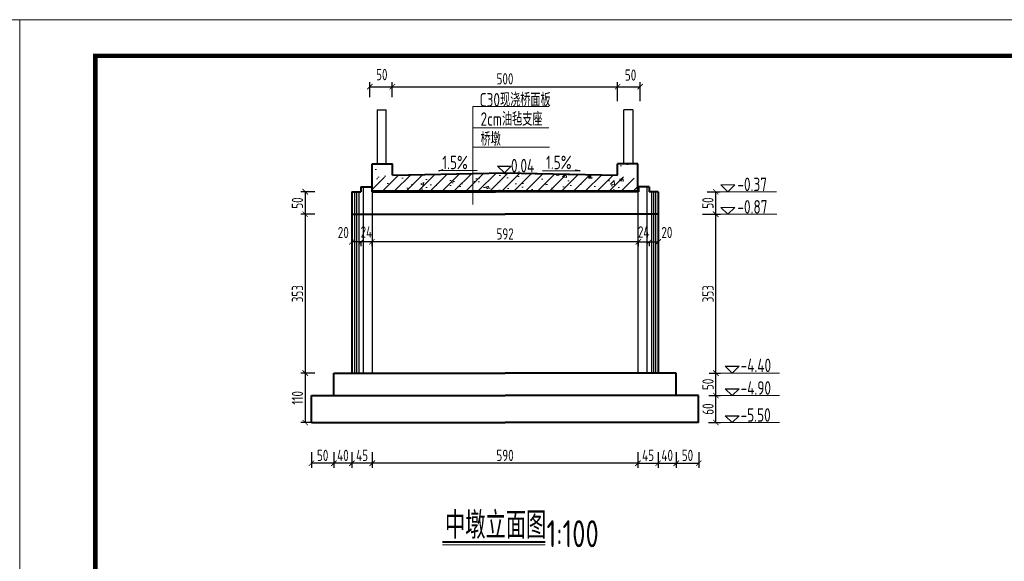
# Model space of a CAD drawing. Header units: inches. Extents: x 112594 to 193184, y 44995 to 116598.
# Tile 28 of 153: x 117681 to 119868, y 64516 to 65720. Entities that reach past the tile are written whole.
import ezdxf

# ---------------------------------------------------------------- set-up
doc = ezdxf.new("R2010")
doc.units = ezdxf.units.IN
doc.header["$MEASUREMENT"] = 0
doc.layers.get('0').update_dxf_attribs({"lineweight": 15})
for name, color, linetype, lineweight in [('2CSX', 1, 'Continuous', 40), ('BM1', 7, 'Continuous', 15), ('文字', 7, 'Continuous', 20), ('细实线', 4, 'Continuous', 25), ('轮廓线', 1, 'Continuous', 40)]:
    doc.layers.add(name, color=color, linetype=linetype, lineweight=lineweight)
doc.layers.add('尺寸', color=7, linetype='Continuous')
doc.styles.add('HZTXT', font='tssdeng.shx', dxfattribs={"width": 0.75, "bigfont": 'hztxt.shx'})
doc.dimstyles.new('3', dxfattribs={"dimtxt": 25, "dimasz": 12, "dimexe": 10, "dimexo": 30, "dimgap": 5, "dimtad": 1, "dimdec": 0, "dimzin": 0, "dimdsep": 46, "dimtxsty": 'HZTXT', "dimblk": 'ARCHTICK', "dimcen": 0, "dimclrt": 7, "dimazin": 2, "dimtfac": 1, "dimtdec": 0, "dimtix": 1, "dimtmove": 2, "dimatfit": 3, "dimfxl": 250, "dimtolj": 1, "dimtzin": 0, "dimarcsym": 0})

# ---------------------------------------------------------------- blocks, each defined once
blk = doc.blocks.new('_ArchTick')
at = {"color": 0, "linetype": 'ByBlock', "const_width": 0.15}
blk.add_lwpolyline([(-0.5, -0.5), (0.5, 0.5)], dxfattribs=at)
blk = doc.blocks.new('*D410')
at = {"color": 0, "lineweight": -2}
for p, q in [((119212.4, 64934.1), (119237.7, 64934.1)), ((119227.7, 64884.1), (119227.7, 64934.1)), ((119211.8, 64884.1), (119237.7, 64884.1))]:
    blk.add_line(p, q, dxfattribs=at)
at = {"color": 0, "lineweight": -2, "xscale": 12, "yscale": 12, "zscale": 12}
for p, rotation in [((119227.7, 64934.1), 90), ((119227.7, 64884.1), 270)]:
    blk.add_blockref('_ArchTick', p, dxfattribs=dict(at, rotation=rotation))
at = {"color": 7, "insert": (119210.2, 64909.1), "char_height": 25, "attachment_point": 5, "rotation": 90, "style": 'HZTXT'}
blk.add_mtext('\\A1;50', dxfattribs=at)
blk = doc.blocks.new('*D411')
at = {"color": 0, "lineweight": -2}
for p, q in [((119198.1, 65287), (119237.7, 65287)), ((119227.7, 64934.1), (119227.7, 65287)), ((119217.4, 64934.1), (119237.7, 64934.1))]:
    blk.add_line(p, q, dxfattribs=at)
at = {"color": 0, "lineweight": -2, "xscale": 12, "yscale": 12, "zscale": 12}
for p, rotation in [((119227.7, 65287), 90), ((119227.7, 64934.1), 270)]:
    blk.add_blockref('_ArchTick', p, dxfattribs=dict(at, rotation=rotation))
at = {"color": 7, "insert": (119210.2, 65110.5), "char_height": 25, "attachment_point": 5, "rotation": 90, "style": 'HZTXT'}
blk.add_mtext('\\A1;353', dxfattribs=at)
blk = doc.blocks.new('*D412')
at = {"color": 0, "lineweight": -2}
for p, q in [((119208.3, 65337.1), (119237.4, 65337.1)), ((119227.4, 65287.1), (119227.4, 65337.1)), ((119217.7, 65287.1), (119237.4, 65287.1))]:
    blk.add_line(p, q, dxfattribs=at)
at = {"color": 0, "lineweight": -2, "xscale": 12, "yscale": 12, "zscale": 12}
for p, rotation in [((119227.4, 65337.1), 90), ((119227.4, 65287.1), 270)]:
    blk.add_blockref('_ArchTick', p, dxfattribs=dict(at, rotation=rotation))
at = {"color": 7, "insert": (119209.9, 65312.1), "char_height": 25, "attachment_point": 5, "rotation": 90, "style": 'HZTXT'}
blk.add_mtext('\\A1;50', dxfattribs=at)
blk = doc.blocks.new('*D413')
at = {"color": 0, "lineweight": -2}
for p, q in [((118336.7, 65337.1), (118305.7, 65337.1)), ((118315.7, 65337.1), (118315.7, 65287.1)), ((118336.7, 65287.1), (118305.7, 65287.1))]:
    blk.add_line(p, q, dxfattribs=at)
at = {"color": 0, "lineweight": -2, "xscale": 12, "yscale": 12, "zscale": 12}
for p, rotation in [((118315.7, 65337.1), 90), ((118315.7, 65287.1), 270)]:
    blk.add_blockref('_ArchTick', p, dxfattribs=dict(at, rotation=rotation))
at = {"color": 7, "insert": (118298.2, 65312.1), "char_height": 25, "attachment_point": 5, "rotation": 90, "style": 'HZTXT'}
blk.add_mtext('\\A1;50', dxfattribs=at)
blk = doc.blocks.new('*D414')
at = {"color": 0, "lineweight": -2}
for p, q in [((118336.7, 65287.1), (118305.7, 65287.1)), ((118315.7, 65287.1), (118315.7, 64934.1)), ((118336.7, 64934.1), (118305.7, 64934.1))]:
    blk.add_line(p, q, dxfattribs=at)
at = {"color": 0, "lineweight": -2, "xscale": 12, "yscale": 12, "zscale": 12}
for p, rotation in [((118315.7, 65287.1), 90), ((118315.7, 64934.1), 270)]:
    blk.add_blockref('_ArchTick', p, dxfattribs=dict(at, rotation=rotation))
at = {"color": 7, "insert": (118298.2, 65110.6), "char_height": 25, "attachment_point": 5, "rotation": 90, "style": 'HZTXT'}
blk.add_mtext('\\A1;353', dxfattribs=at)
blk = doc.blocks.new('*D415')
at = {"color": 0, "lineweight": -2}
for p, q in [((118336.7, 64934.1), (118305.7, 64934.1)), ((118315.7, 64934.1), (118315.7, 64824.1)), ((118336.7, 64824.1), (118305.7, 64824.1))]:
    blk.add_line(p, q, dxfattribs=at)
at = {"color": 0, "lineweight": -2, "xscale": 12, "yscale": 12, "zscale": 12}
for p, rotation in [((118315.7, 64934.1), 90), ((118315.7, 64824.1), 270)]:
    blk.add_blockref('_ArchTick', p, dxfattribs=dict(at, rotation=rotation))
at = {"color": 7, "insert": (118298.2, 64879.1), "char_height": 25, "attachment_point": 5, "rotation": 90, "style": 'HZTXT'}
blk.add_mtext('\\A1;110', dxfattribs=at)
blk = doc.blocks.new('*D416')
at = {"color": 0, "lineweight": -2}
for p, q in [((119054.6, 64758.6), (119054.6, 64723.7)), ((119099.4, 64758.6), (119099.4, 64723.7)), ((119054.6, 64733.7), (119099.4, 64733.7))]:
    blk.add_line(p, q, dxfattribs=at)
at = {"color": 0, "lineweight": -2, "xscale": 12, "yscale": 12, "zscale": 12, "rotation": 180}
blk.add_blockref('_ArchTick', (119054.6, 64733.7), dxfattribs=at)
at = {"color": 0, "lineweight": -2, "xscale": 12, "yscale": 12, "zscale": 12}
blk.add_blockref('_ArchTick', (119099.4, 64733.7), dxfattribs=at)
at = {"color": 7, "insert": (119077, 64751.2), "char_height": 25, "attachment_point": 5, "style": 'HZTXT'}
blk.add_mtext('\\A1;45', dxfattribs=at)
blk = doc.blocks.new('*D417')
at = {"color": 0, "lineweight": -2}
for p, q in [((119099.4, 64758.6), (119099.4, 64723.7)), ((119139.6, 64758.6), (119139.6, 64723.7)), ((119099.4, 64733.7), (119139.6, 64733.7))]:
    blk.add_line(p, q, dxfattribs=at)
at = {"color": 0, "lineweight": -2, "xscale": 12, "yscale": 12, "zscale": 12, "rotation": 180}
blk.add_blockref('_ArchTick', (119099.4, 64733.7), dxfattribs=at)
at = {"color": 0, "lineweight": -2, "xscale": 12, "yscale": 12, "zscale": 12}
blk.add_blockref('_ArchTick', (119139.6, 64733.7), dxfattribs=at)
at = {"color": 7, "insert": (119119.5, 64751.2), "char_height": 25, "attachment_point": 5, "style": 'HZTXT'}
blk.add_mtext('\\A1;40', dxfattribs=at)
blk = doc.blocks.new('*D418')
at = {"color": 0, "lineweight": -2}
for p, q in [((118439.3, 65225.9), (118419, 65225.9)), ((118419, 65225.4), (118419, 65215.9)), ((118439.3, 65224.5), (118439.3, 65215.9))]:
    blk.add_line(p, q, dxfattribs=at)
at = {"color": 0, "lineweight": -2, "xscale": 12, "yscale": 12, "zscale": 12, "rotation": 180}
blk.add_blockref('_ArchTick', (118419, 65225.9), dxfattribs=at)
at = {"color": 0, "lineweight": -2, "xscale": 12, "yscale": 12, "zscale": 12}
blk.add_blockref('_ArchTick', (118439.3, 65225.9), dxfattribs=at)
at = {"color": 7, "insert": (118400.1, 65246.6), "char_height": 25, "attachment_point": 5, "style": 'HZTXT'}
blk.add_mtext('\\A1;20', dxfattribs=at)
blk = doc.blocks.new('*D419')
at = {"color": 0, "lineweight": -2}
for p, q in [((118439.4, 65226.8), (118439.4, 65215.9)), ((118463.4, 65225.9), (118439.4, 65225.9)), ((118463.4, 65226.8), (118463.4, 65215.9))]:
    blk.add_line(p, q, dxfattribs=at)
at = {"color": 0, "lineweight": -2, "xscale": 12, "yscale": 12, "zscale": 12, "rotation": 180}
blk.add_blockref('_ArchTick', (118439.4, 65225.9), dxfattribs=at)
at = {"color": 0, "lineweight": -2, "xscale": 12, "yscale": 12, "zscale": 12}
blk.add_blockref('_ArchTick', (118463.4, 65225.9), dxfattribs=at)
at = {"color": 7, "insert": (118451.4, 65247.8), "char_height": 25, "attachment_point": 5, "style": 'HZTXT'}
blk.add_mtext('\\A1;24', dxfattribs=at)
blk = doc.blocks.new('*D420')
at = {"color": 0, "lineweight": -2}
for p, q in [((118459, 65547.5), (118459, 65580.6)), ((118459, 65570.6), (118509, 65570.6)), ((118509, 65547.5), (118509, 65580.6))]:
    blk.add_line(p, q, dxfattribs=at)
at = {"color": 0, "lineweight": -2, "xscale": 12, "yscale": 12, "zscale": 12, "rotation": 180}
blk.add_blockref('_ArchTick', (118459, 65570.6), dxfattribs=at)
at = {"color": 0, "lineweight": -2, "xscale": 12, "yscale": 12, "zscale": 12}
blk.add_blockref('_ArchTick', (118509, 65570.6), dxfattribs=at)
at = {"color": 7, "insert": (118485.6, 65597.5), "char_height": 25, "attachment_point": 5, "style": 'HZTXT'}
blk.add_mtext('\\A1;50', dxfattribs=at)
blk = doc.blocks.new('*D421')
at = {"color": 0, "lineweight": -2}
for p, q in [((118509, 65547.5), (118509, 65580.6)), ((118509, 65570.6), (119009.4, 65570.6)), ((119009.4, 65538.3), (119009.4, 65580.6))]:
    blk.add_line(p, q, dxfattribs=at)
at = {"color": 0, "lineweight": -2, "xscale": 12, "yscale": 12, "zscale": 12, "rotation": 180}
blk.add_blockref('_ArchTick', (118509, 65570.6), dxfattribs=at)
at = {"color": 0, "lineweight": -2, "xscale": 12, "yscale": 12, "zscale": 12}
blk.add_blockref('_ArchTick', (119009.4, 65570.6), dxfattribs=at)
at = {"color": 7, "insert": (118759.2, 65588.1), "char_height": 25, "attachment_point": 5, "style": 'HZTXT'}
blk.add_mtext('\\A1;500', dxfattribs=at)
blk = doc.blocks.new('*D422')
at = {"color": 0, "lineweight": -2}
for p, q in [((119009.4, 65538.3), (119009.4, 65580.6)), ((119009.4, 65570.6), (119059.4, 65570.6)), ((119059.4, 65538.3), (119059.4, 65580.6))]:
    blk.add_line(p, q, dxfattribs=at)
at = {"color": 0, "lineweight": -2, "xscale": 12, "yscale": 12, "zscale": 12, "rotation": 180}
blk.add_blockref('_ArchTick', (119009.4, 65570.6), dxfattribs=at)
at = {"color": 0, "lineweight": -2, "xscale": 12, "yscale": 12, "zscale": 12}
blk.add_blockref('_ArchTick', (119059.4, 65570.6), dxfattribs=at)
at = {"color": 7, "insert": (119038.2, 65596.5), "char_height": 25, "attachment_point": 5, "style": 'HZTXT'}
blk.add_mtext('\\A1;50', dxfattribs=at)
blk = doc.blocks.new('*D423')
at = {"color": 0, "lineweight": -2}
for p, q in [((118463.5, 65226.8), (118463.5, 65215.9)), ((119055.4, 65225.9), (118463.5, 65225.9)), ((119055.4, 65216.8), (119055.4, 65215.9))]:
    blk.add_line(p, q, dxfattribs=at)
at = {"color": 0, "lineweight": -2, "xscale": 12, "yscale": 12, "zscale": 12, "rotation": 180}
blk.add_blockref('_ArchTick', (118463.5, 65225.9), dxfattribs=at)
at = {"color": 0, "lineweight": -2, "xscale": 12, "yscale": 12, "zscale": 12}
blk.add_blockref('_ArchTick', (119055.4, 65225.9), dxfattribs=at)
at = {"color": 7, "insert": (118759.5, 65243.4), "char_height": 25, "attachment_point": 5, "style": 'HZTXT'}
blk.add_mtext('\\A1;592', dxfattribs=at)
blk = doc.blocks.new('g')
at = {"ltscale": 2}
for p, q in [((-15.4, 0), (-30.8, 15.3)), ((-30.8, 15.3), (0, 15.3)), ((0, 15.3), (-15.4, 0))]:
    blk.add_line(p, q, dxfattribs=at)
blk = doc.blocks.new('*D424')
at = {"color": 0, "lineweight": -2}
for p, q in [((118419.4, 64758.6), (118419.4, 64723.7)), ((118464.3, 64758.6), (118464.3, 64723.7)), ((118464.3, 64733.7), (118419.4, 64733.7))]:
    blk.add_line(p, q, dxfattribs=at)
at = {"color": 0, "lineweight": -2, "xscale": 12, "yscale": 12, "zscale": 12, "rotation": 180}
blk.add_blockref('_ArchTick', (118419.4, 64733.7), dxfattribs=at)
at = {"color": 0, "lineweight": -2, "xscale": 12, "yscale": 12, "zscale": 12}
blk.add_blockref('_ArchTick', (118464.3, 64733.7), dxfattribs=at)
at = {"color": 7, "insert": (118441.8, 64751.2), "char_height": 25, "attachment_point": 5, "style": 'HZTXT'}
blk.add_mtext('\\A1;45', dxfattribs=at)
blk = doc.blocks.new('*D425')
at = {"color": 0, "lineweight": -2}
for p, q in [((118379.2, 64758.6), (118379.2, 64723.7)), ((118419.4, 64758.6), (118419.4, 64723.7)), ((118419.4, 64733.7), (118379.2, 64733.7))]:
    blk.add_line(p, q, dxfattribs=at)
at = {"color": 0, "lineweight": -2, "xscale": 12, "yscale": 12, "zscale": 12, "rotation": 180}
blk.add_blockref('_ArchTick', (118379.2, 64733.7), dxfattribs=at)
at = {"color": 0, "lineweight": -2, "xscale": 12, "yscale": 12, "zscale": 12}
blk.add_blockref('_ArchTick', (118419.4, 64733.7), dxfattribs=at)
at = {"color": 7, "insert": (118399.3, 64751.2), "char_height": 25, "attachment_point": 5, "style": 'HZTXT'}
blk.add_mtext('\\A1;40', dxfattribs=at)
blk = doc.blocks.new('*D426')
at = {"color": 0, "lineweight": -2}
for p, q in [((118464.3, 64758.6), (118464.3, 64723.7)), ((119054.6, 64758.6), (119054.6, 64723.7)), ((119054.6, 64733.7), (118464.3, 64733.7))]:
    blk.add_line(p, q, dxfattribs=at)
at = {"color": 0, "lineweight": -2, "xscale": 12, "yscale": 12, "zscale": 12, "rotation": 180}
blk.add_blockref('_ArchTick', (118464.3, 64733.7), dxfattribs=at)
at = {"color": 0, "lineweight": -2, "xscale": 12, "yscale": 12, "zscale": 12}
blk.add_blockref('_ArchTick', (119054.6, 64733.7), dxfattribs=at)
at = {"color": 7, "insert": (118759.4, 64751.2), "char_height": 25, "attachment_point": 5, "style": 'HZTXT'}
blk.add_mtext('\\A1;590', dxfattribs=at)
blk = doc.blocks.new('*D427')
at = {"color": 0, "lineweight": -2}
for p, q in [((119079.5, 65225.9), (119099.8, 65225.9)), ((119079.5, 65224.5), (119079.5, 65215.9)), ((119099.8, 65225.4), (119099.8, 65215.9))]:
    blk.add_line(p, q, dxfattribs=at)
at = {"color": 0, "lineweight": -2, "xscale": 12, "yscale": 12, "zscale": 12, "rotation": 180}
blk.add_blockref('_ArchTick', (119079.5, 65225.9), dxfattribs=at)
at = {"color": 0, "lineweight": -2, "xscale": 12, "yscale": 12, "zscale": 12}
blk.add_blockref('_ArchTick', (119099.8, 65225.9), dxfattribs=at)
at = {"color": 7, "insert": (119118.8, 65246.6), "char_height": 25, "attachment_point": 5, "style": 'HZTXT'}
blk.add_mtext('\\A1;20', dxfattribs=at)
blk = doc.blocks.new('*D428')
at = {"color": 0, "lineweight": -2}
for p, q in [((119055.4, 65226.8), (119055.4, 65215.9)), ((119055.4, 65225.9), (119079.4, 65225.9)), ((119079.4, 65226.8), (119079.4, 65215.9))]:
    blk.add_line(p, q, dxfattribs=at)
at = {"color": 0, "lineweight": -2, "xscale": 12, "yscale": 12, "zscale": 12, "rotation": 180}
blk.add_blockref('_ArchTick', (119055.4, 65225.9), dxfattribs=at)
at = {"color": 0, "lineweight": -2, "xscale": 12, "yscale": 12, "zscale": 12}
blk.add_blockref('_ArchTick', (119079.4, 65225.9), dxfattribs=at)
at = {"color": 7, "insert": (119067.4, 65247.8), "char_height": 25, "attachment_point": 5, "style": 'HZTXT'}
blk.add_mtext('\\A1;24', dxfattribs=at)
blk = doc.blocks.new('*D429')
at = {"color": 0, "lineweight": -2}
for p, q in [((118329.2, 64758.6), (118329.2, 64723.7)), ((118379.4, 64758.6), (118379.4, 64723.7)), ((118379.4, 64733.7), (118329.2, 64733.7))]:
    blk.add_line(p, q, dxfattribs=at)
at = {"color": 0, "lineweight": -2, "xscale": 12, "yscale": 12, "zscale": 12, "rotation": 180}
blk.add_blockref('_ArchTick', (118329.2, 64733.7), dxfattribs=at)
at = {"color": 0, "lineweight": -2, "xscale": 12, "yscale": 12, "zscale": 12}
blk.add_blockref('_ArchTick', (118379.4, 64733.7), dxfattribs=at)
at = {"color": 7, "insert": (118354.3, 64751.2), "char_height": 25, "attachment_point": 5, "style": 'HZTXT'}
blk.add_mtext('\\A1;50', dxfattribs=at)
blk = doc.blocks.new('*D430')
at = {"color": 0, "lineweight": -2}
for p, q in [((119212.4, 64884.1), (119237.7, 64884.1)), ((119227.7, 64824.1), (119227.7, 64884.1)), ((119211.6, 64824.1), (119237.7, 64824.1))]:
    blk.add_line(p, q, dxfattribs=at)
at = {"color": 0, "lineweight": -2, "xscale": 12, "yscale": 12, "zscale": 12}
for p, rotation in [((119227.7, 64884.1), 90), ((119227.7, 64824.1), 270)]:
    blk.add_blockref('_ArchTick', p, dxfattribs=dict(at, rotation=rotation))
at = {"color": 7, "insert": (119210.2, 64854.1), "char_height": 25, "attachment_point": 5, "rotation": 90, "style": 'HZTXT'}
blk.add_mtext('\\A1;60', dxfattribs=at)
blk = doc.blocks.new('*D658')
at = {"color": 0, "lineweight": -2}
for p, q in [((119139.4, 64758.6), (119139.4, 64723.7)), ((119189.6, 64758.6), (119189.6, 64723.7)), ((119139.4, 64733.7), (119189.6, 64733.7))]:
    blk.add_line(p, q, dxfattribs=at)
at = {"color": 0, "lineweight": -2, "xscale": 12, "yscale": 12, "zscale": 12, "rotation": 180}
blk.add_blockref('_ArchTick', (119139.4, 64733.7), dxfattribs=at)
at = {"color": 0, "lineweight": -2, "xscale": 12, "yscale": 12, "zscale": 12}
blk.add_blockref('_ArchTick', (119189.6, 64733.7), dxfattribs=at)
at = {"color": 7, "insert": (119164.5, 64751.2), "char_height": 25, "attachment_point": 5, "style": 'HZTXT'}
blk.add_mtext('\\A1;50', dxfattribs=at)

msp = doc.modelspace()

# ---------------------------------------------------------------- hatches: boundary and pattern name
h = msp.add_hatch()
h.set_pattern_fill('AR-CONC', color=256, scale=10, style=0)
h.set_pattern_definition([(50, (95499.45, -23682.006), (71.72602, -6.275213), [7.5, -82.5]), (355, (95499.45, -23682.006), (-13.875133, 75.219213), [6, -66]), (100.4514, (95505.43, -23682.53), (57.85094, 68.943954), [6.37402, -70.11421]), (46.1842, (95499.45, -23662.01), (106.724105, -16.5519), [11.25, -123.75]), (96.6356, (95508.35, -23663.39), (93.46627, 97.41179), [9.56103, -105.1713]), (351.1842, (95499.45, -23662.01), (93.4662, 97.41186), [9, -99]), (21, (95509.45, -23667.006), (59.690705, -40.26189), [7.5, -82.5]), (326, (95509.45, -23667.006), (24.331533, 72.515005), [6, -66]), (71.4514, (95514.426, -23670.36), (84.022263, 32.25305), [6.37402, -70.11421]), (37.5, (95499.451, -23682.006), (1.2159855, 33.2893854), [0, -65.2, 0, -67, 0, -66.25]), (7.5, (95499.45, -23682.006), (26.306954, 39.441171), [0, -38.2, 0, -63.7, 0, -25.25]), (327.5, (95477.151, -23682.006), (53.382244, -2.255487), [0, -25, 0, -78, 0, -103.5]), (317.5, (95467.15, -23682.006), (58.318617, 10.010498), [0, -32.5, 0, -51.8, 0, -73.5])])
h.paths.add_polyline_path([(118509.40969, 65379.68869), (118509.40969, 65399.07096), (118459.40969, 65399.07096), (118459.40969, 65374.07096), (118464.40969, 65374.07096)])
h.paths.add_polyline_path([(118687.82877, 65339.07096), (118687.82877, 65377.63934), (118509.40969, 65374.07096), (118509.40969, 65379.68869), (118464.40969, 65374.07096), (118464.40969, 65339.07096)])
h.paths.add_polyline_path([(119054.40969, 65339.07096), (119054.40969, 65374.07096), (119009.40969, 65379.68869), (119009.40969, 65374.07096), (118759.40969, 65379.07096), (118687.82877, 65377.63934), (118687.82877, 65339.07096)])
h.paths.add_polyline_path([(119009.40969, 65399.07096), (119009.40969, 65379.68869), (119054.40969, 65374.07096), (119059.40969, 65374.07096), (119059.40969, 65399.07096)])
h = msp.add_hatch()
h.set_pattern_fill('ANSI31', color=256, scale=150, style=0)
h.set_pattern_definition([(45, (112164.794, -36443.172), (-13.258252, 13.258252), [])])
h.paths.add_polyline_path([(118687.82877, 65339.07096), (118687.82877, 65377.63934), (118532.72519, 65374.53727), (118464.40969, 65366.00886), (118464.40969, 65339.07096)])
h.paths.add_polyline_path([(119054.40969, 65339.07096), (119054.40969, 65366.00886), (119053.70627, 65366.09667), (118986.09419, 65374.53727), (118759.40969, 65379.07096), (118687.82877, 65377.63934), (118687.82877, 65339.07096)])

# ---------------------------------------------------------------- linework, layer by layer
msp.add_line((113438.54004, 65719.60862), (121924.19669, 65719.60862))
at = {"ltscale": 2}
for p, q in [((118588.32878, 65339.07096), (118587.32878, 65339.07096)), ((118638.32878, 65339.07096), (118637.32878, 65339.07096)), ((118638.32878, 65339.07096), (118737.32878, 65339.07096)), ((118738.32878, 65339.07096), (118737.32878, 65339.07096)), ((118738.32878, 65339.07096), (118837.32878, 65339.07096)), ((118938.32878, 65339.07096), (118837.32878, 65339.07096)), ((118938.32878, 65339.07096), (119012.82878, 65339.07096)), ((118620.53021, 64552.21458), (118848.69294, 64552.21458))]:
    msp.add_line(p, q, dxfattribs=at)
at = {"layer": '2CSX', "lineweight": -3}
for p, q in [((118612.52104, 65383.48631), (118622.27507, 65386.42859)), ((118697.72524, 65384.11496), (118612.52104, 65383.48631))]:
    msp.add_line(p, q, dxfattribs=at)
at = {"layer": 'BM1', "linetype": 'Continuous'}
msp.add_line((117681.36837, 65719.60862), (117681.36837, 62719.30555), dxfattribs=at)
at = {"layer": 'BM1', "color": 0, "linetype": 'Continuous'}
msp.add_line((117681.36837, 65689.30252), (117681.36837, 62719.30555), dxfattribs=at)
msp.add_line((117681.36837, 65689.30252), (117681.36837, 62719.30555), dxfattribs=at)
at = {"layer": 'BM1', "color": 0, "linetype": 'Continuous', "const_width": 9.99898}
msp.add_lwpolyline([(117849.21247, 62769.30045), (117849.21247, 65639.30763), (121874.20179, 65639.30763), (121874.20179, 62769.30045)], close=True, dxfattribs=at)
at = {"layer": '尺寸', "ltscale": 2}
for p, q in [((118444.52223, 65348.05889), (118444.52223, 65287.05889)), ((119074.40969, 65348.05889), (119074.40969, 65287.05889)), ((118425.25912, 65337.05889), (118425.25912, 65287.05889)), ((118429.52223, 65337.05889), (118429.52223, 65287.05889)), ((118434.52223, 65337.05889), (118434.52223, 65287.05889)), ((118464.52223, 65337.05889), (118464.52223, 65287.05889)), ((119054.40969, 65337.05889), (119054.40969, 65287.05889)), ((119084.40969, 65337.05889), (119084.40969, 65287.05889)), ((119089.40969, 65337.05889), (119089.40969, 65287.05889)), ((119093.67279, 65337.05889), (119093.67279, 65287.05889)), ((118425.25912, 65287.05889), (118425.25912, 64934.05889)), ((118429.52223, 65287.05889), (118429.52223, 64934.05889)), ((118434.52223, 65287.05889), (118434.52223, 64934.05889)), ((118444.52223, 65287.05889), (118444.52223, 64934.05889)), ((118464.40969, 65287.05889), (118464.40969, 64934.05889)), ((119054.40969, 65287.05889), (119054.40969, 64934.05889)), ((119074.40969, 65287.05889), (119074.40969, 64934.05889)), ((119084.40969, 65287.05889), (119084.40969, 64934.05889)), ((119089.40969, 65287.05889), (119089.40969, 64934.05889)), ((119093.67279, 65287.05889), (119093.67279, 64934.05889))]:
    msp.add_line(p, q, dxfattribs=at)
at = {"layer": '文字', "ltscale": 0.5}
for p, q in [((118687.82877, 65526.35761), (118687.82877, 65308.61922)), ((118856.77788, 65526.35761), (118687.82877, 65526.35761)), ((118856.77788, 65479.14207), (118687.82877, 65479.14207)), ((118857.99843, 65436.61172), (118687.82877, 65436.61172)), ((119225.85022, 65337.05889), (119362.5857, 65337.05889)), ((119225.85022, 65287.05889), (119362.74138, 65287.05889)), ((119233.48034, 64934.27685), (119369.14671, 64934.27685)), ((119233.48034, 64884.05889), (119369.14671, 64884.05889)), ((119233.48034, 64824.05889), (119369.14671, 64824.05889))]:
    msp.add_line(p, q, dxfattribs=at)
at = {"layer": '细实线'}
for p, q in [((118475.43846, 65519.07096), (118475.43846, 65399.07096)), ((118475.43846, 65519.07096), (118495.43846, 65519.07096)), ((118495.43846, 65399.07096), (118495.43846, 65519.07096)), ((119022.96183, 65399.07096), (119022.96183, 65519.07096)), ((119042.96183, 65519.07096), (119022.96183, 65519.07096)), ((119042.96183, 65519.07096), (119042.96183, 65399.07096)), ((118842.25458, 65384.11496), (118925.95885, 65383.48631)), ((118925.95885, 65383.48631), (118915.04308, 65385.34149))]:
    msp.add_line(p, q, dxfattribs=at)
at = {"layer": '轮廓线', "ltscale": 2}
for p, q in [((118464.40969, 65339.07096), (118464.40969, 65399.07096)), ((118464.40969, 65399.07096), (118509.40969, 65399.07096)), ((118509.40969, 65374.07096), (118509.40969, 65399.07096)), ((119054.40969, 65399.07096), (119009.40969, 65399.07096)), ((119009.40969, 65374.07096), (119009.40969, 65399.07096)), ((119054.40969, 65339.07096), (119054.40969, 65399.07096)), ((118509.40969, 65374.07096), (118759.40969, 65379.07096)), ((118759.40969, 65379.07096), (119009.40969, 65374.07096)), ((118439.40969, 65348.05889), (118463.40969, 65348.05889)), ((118439.40969, 65348.05889), (118439.40969, 65337.05889)), ((118463.40969, 65348.05889), (118463.40969, 65337.05889)), ((119079.40969, 65348.05889), (119055.40969, 65348.05889)), ((119055.40969, 65348.05889), (119055.40969, 65337.05889)), ((119079.40969, 65348.05889), (119079.40969, 65337.05889)), ((118419.40969, 65337.05889), (118439.40969, 65337.05889)), ((118419.40969, 65337.05889), (118419.40969, 65287.05889)), ((118463.40969, 65337.05889), (118737.82923, 65337.05889)), ((118464.40969, 65339.07096), (119054.40969, 65339.07096)), ((118588.32878, 65339.07096), (118637.32878, 65339.07096)), ((119055.40969, 65337.05889), (118737.82923, 65337.05889)), ((119099.40969, 65337.05889), (119079.40969, 65337.05889)), ((119099.40969, 65337.05889), (119099.40969, 65287.05889)), ((118419.40969, 65287.05889), (118759.40969, 65287.05889)), ((118419.40969, 65287.05889), (118419.40969, 64934.05889)), ((119099.40969, 65287.05889), (118759.40969, 65287.05889)), ((119099.52223, 65287.05889), (119099.52223, 64934.05889)), ((118379.40969, 64934.05889), (118759.40969, 64934.05889)), ((118379.40969, 64884.05889), (118379.40969, 64934.05889)), ((119139.40969, 64934.05889), (118759.40969, 64934.05889)), ((119139.40969, 64884.05889), (119139.40969, 64934.05889)), ((118329.40969, 64824.05889), (118329.40969, 64884.05889)), ((118329.40969, 64884.05889), (118379.40969, 64884.05889)), ((118379.40969, 64884.05889), (118759.40969, 64884.05889)), ((119139.40969, 64884.05889), (118759.40969, 64884.05889)), ((119189.40969, 64884.05889), (119139.40969, 64884.05889)), ((119189.40969, 64824.05889), (119189.40969, 64884.05889)), ((118329.40969, 64824.05889), (118759.40969, 64824.05889)), ((119189.40969, 64824.05889), (118759.40969, 64824.05889)), ((118620.53021, 64558.73561), (118848.69294, 64558.73561))]:
    msp.add_line(p, q, dxfattribs=at)

# ---------------------------------------------------------------- block references
at = {"layer": '文字', "ltscale": 0.5}
for p in [(119269.53082, 65337.05889), (119269.53082, 65287.05889)]:
    msp.add_blockref('g', p, dxfattribs=at)
at = {"layer": '细实线'}
for p in [(118773.27503, 65379.07096), (119279.37187, 64934.27685), (119279.37187, 64884.05889), (119279.37187, 64824.05889)]:
    msp.add_blockref('g', p, dxfattribs=at)

# ---------------------------------------------------------------- texts
at = {"style": 'HZTXT', "width": 0.75}
msp.add_text('C30现浇桥面板', height=30, dxfattribs=at).set_placement((118702.98244, 65526.59355))
at = {"layer": '文字', "ltscale": 0.5, "style": 'HZTXT', "width": 0.75}
for s, p in [('2cm油毡支座', (118704.98244, 65483.69698)), ('桥墩', (118704.98244, 65439.26424)), ('1.5%', (118619.95665, 65387.22147)), ('0.04', (118772.49344, 65380.1294)), ('1.5%', (118850.42102, 65387.22147)), ('-0.37', (119275.39922, 65338.55111)), ('-0.87', (119275.39922, 65288.55111)), ('-4.40', (119282.55073, 64936.23717)), ('-4.90', (119282.55073, 64886.01921)), ('-5.50', (119282.55073, 64826.01921))]:
    msp.add_text(s, height=30, dxfattribs=at).set_placement(p)
at = {"layer": '文字', "style": 'HZTXT', "width": 0.75}
for s, p in [('中墩立面图', (118625.91958, 64565.88433)), ('1:100', (118851.65246, 64547.09842))]:
    msp.add_text(s, height=60, dxfattribs=at).set_placement(p)

# ---------------------------------------------------------------- dimensions: what is measured, and where the dimension line sits
for base, p1, p2, picture, middle in [((118508.9906, 65570.62335), (118458.9906, 65517.46275), (118508.9906, 65517.46275), '*D420', (118485.6419, 65597.46818)), ((119059.40969, 65570.62335), (119009.40969, 65508.2794), (119059.40969, 65508.2794), '*D422', (119038.23815, 65596.52158)), ((119079.40969, 65225.9158), (119055.40969, 65256.84615), (119079.40969, 65256.84615), '*D428', (119067.40969, 65247.78969)), ((119099.81664, 65225.9158), (119079.52223, 65254.47303), (119099.81664, 65255.36698), '*D427', (119118.75622, 65246.62176))]:
    dim = msp.add_linear_dim(base=base, p1=p1, p2=p2, dimstyle='3')
    dim.commit()
    dim.dimension.update_dxf_attribs({"geometry": picture, "text_midpoint": middle, "dimtype": 160})
for base, p1, p2, picture, middle in [((119009.40969, 65570.62335), (118508.9906, 65517.46275), (119009.40969, 65508.26978), '*D421', (118759.20014, 65588.12335)), ((119099.40969, 64733.66645), (119054.5641, 64788.62715), (119099.40969, 64788.62715), '*D416', (119076.9869, 64751.16645)), ((119139.62259, 64733.66645), (119099.40969, 64788.62715), (119139.62259, 64788.62715), '*D417', (119119.51614, 64751.16645))]:
    dim = msp.add_linear_dim(base=base, p1=p1, p2=p2, dimstyle='3')
    dim.commit()
    dim.dimension.update_dxf_attribs({"geometry": picture, "text_midpoint": middle})
for base, p1, p2, angle, picture, middle in [((118315.74028, 65287.05889), (118366.74851, 65337.05889), (118366.74851, 65287.05889), 90, '*D413', (118298.24028, 65312.05889)), ((119227.42938, 65337.05889), (119187.72613, 65287.05889), (119178.29406, 65337.05889), 90, '*D412', (119209.92938, 65312.05889)), ((118315.74028, 64934.05889), (118366.74851, 65287.05889), (118366.74851, 64934.05889), 90, '*D414', (118298.24028, 65110.55889)), ((119227.65498, 65287.01865), (119187.43955, 64934.05889), (119168.10618, 65287.01865), 90, '*D411', (119210.15498, 65110.53877)), ((118463.52223, 65225.9158), (119055.40969, 65246.84615), (118463.52223, 65256.84615), 180, '*D423', (118759.46596, 65243.4158)), ((118315.74028, 64824.05889), (118366.74851, 64934.05889), (118366.74851, 64824.05889), 90, '*D415', (118298.24028, 64879.05889)), ((119227.65498, 64934.05889), (119181.75042, 64884.05889), (119182.40629, 64934.05889), 90, '*D410', (119210.15498, 64909.05889)), ((119227.65498, 64884.05889), (119181.61924, 64824.05889), (119182.40629, 64884.05889), 90, '*D430', (119210.15498, 64854.05889)), ((118329.19678, 64733.66645), (118379.40969, 64788.62715), (118329.19678, 64788.62715), 180, '*D429', (118354.30323, 64751.16645)), ((118379.19678, 64733.66645), (118419.40969, 64788.62715), (118379.19678, 64788.62715), 180, '*D425', (118399.30323, 64751.16645)), ((118419.40969, 64733.66645), (118464.25527, 64788.62715), (118419.40969, 64788.62715), 180, '*D424', (118441.83248, 64751.16645)), ((118464.25527, 64733.66645), (119054.5641, 64788.62715), (118464.25527, 64788.62715), 180, '*D426', (118759.40969, 64751.16645)), ((119189.62259, 64733.66645), (119139.40969, 64788.62715), (119189.62259, 64788.62715), 0, '*D658', (119164.51614, 64751.16645))]:
    dim = msp.add_linear_dim(base=base, p1=p1, p2=p2, angle=angle, dimstyle='3')
    dim.commit()
    dim.dimension.update_dxf_attribs({"geometry": picture, "text_midpoint": middle})
for base, p1, p2, picture, middle in [((118419.00274, 65225.9158), (118439.29715, 65254.47303), (118419.00274, 65255.36698), '*D418', (118400.06315, 65246.62176)), ((118439.40969, 65225.9158), (118463.40969, 65256.84615), (118439.40969, 65256.84615), '*D419', (118451.40969, 65247.78969))]:
    dim = msp.add_linear_dim(base=base, p1=p1, p2=p2, angle=180, dimstyle='3')
    dim.commit()
    dim.dimension.update_dxf_attribs({"geometry": picture, "text_midpoint": middle, "dimtype": 160})

doc.saveas('drawing.dxf')
